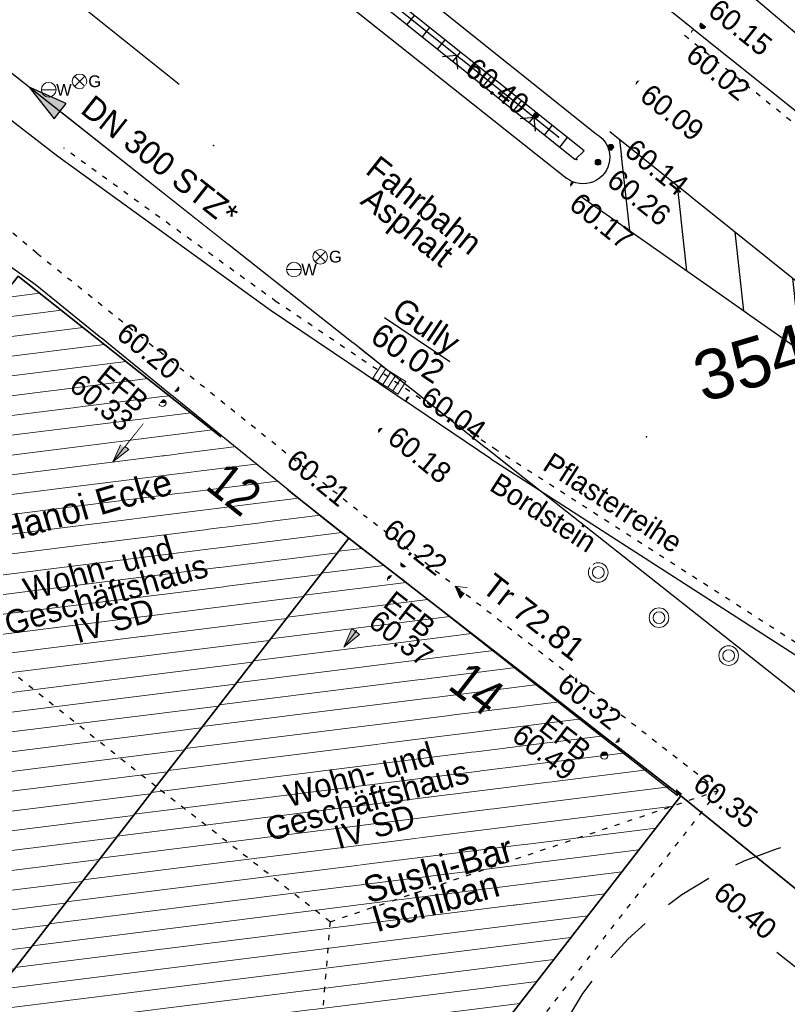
# Model space of a CAD drawing. Header units: metres. Extents: x 32365810 to 32367010, y 5620411 to 5622366.
# Tile 70 of 198: x 32366165 to 32366180, y 5622006 to 5622024. Entities that reach past the tile are written whole.
import ezdxf

# ---------------------------------------------------------------- set-up
doc = ezdxf.new("R2010")
doc.units = ezdxf.units.M
for name, pattern in [('1000.100', [0]), ('1000.104', [0.225, 0.075, -0.15]), ('1000.110', [0]), ('1000.196', [0.225, 0.075, -0.15]), ('1000.210', [0]), ('1000.220', [1.5, 0.925, -0.575]), ('1000.300', [0]), ('1600.1047', [0]), ('1600.2028', [0]), ('1600.2505', [0])]:
    doc.linetypes.add(name, pattern=pattern)
doc.layers.get('0').update_dxf_attribs({"color": 1, "linetype": 'CONTINUOUS'})
for name, color, linetype in [('Beschriftung Gebäude', 7, 'CONTINUOUS'), ('Beschriftung Kanalbestand (AMT 66)', 7, 'CONTINUOUS'), ('Beschriftung Topographie', 7, 'CONTINUOUS'), ('Bäume_ gemessen', 7, 'CONTINUOUS'), ('EFB-_ Dachhöhen Bestandsgebäude (NHN)', 7, 'CONTINUOUS'), ('Fahrbahnmarkierung', 7, 'CONTINUOUS'), ('Flurstücke_Grenzpunkte', 11, 'CONTINUOUS'), ('Gasleitung', 7, 'CONTINUOUS'), ('Gebäude', 31, 'CONTINUOUS'), ('Höhen_ gemessen (NHN)', 7, 'CONTINUOUS'), ('Höhentexte_ gemessen (NHN)', 7, 'CONTINUOUS'), ('Lagebezeichnungen', 12, 'CONTINUOUS'), ('Leitungen Kanalbestand (AMT 66)', 7, 'CONTINUOUS'), ('Siedlungsflächen - Bauwerke u. Einrichtungen', 51, 'CONTINUOUS'), ('Symbole Topographie', 7, 'CONTINUOUS'), ('Topgraphie_ weitere örtliche Aufnahme', 7, 'CONTINUOUS'), ('Topographie_ örtl. Aufnahme', 7, 'CONTINUOUS'), ('Wasserleitung', 7, 'CONTINUOUS'), ('weitere Entwässerungsleitungen', 7, 'CONTINUOUS')]:
    doc.layers.add(name, color=color, linetype=linetype)
doc.styles.add('Arial', font='Arial.ttf')
doc.styles.add('Beschriftung schwarz_ Stift 0.25', font='Century Gothic.ttf')
doc.styles.add('Beschriftung Topographie_ blau', font='Century Gothic.ttf')
doc.styles.add('Dachhöhe NHN_ Bestand_ gemessen', font='Century Gothic.ttf')
doc.styles.add('Dachhöhe NHN_ Bestand_ gemessen_ schwarz', font='Century Gothic.ttf')
doc.styles.add('Flurstücksnummer - K 10 700', font='Arial.ttf')
doc.styles.add('Hausnummern NRW', font='Arial.ttf', dxfattribs={"width": 0.85})
doc.styles.add('Höhe NHN_ gemessen_ blau', font='Century Gothic.ttf')
doc.styles.add('Kanal Mischwasser_ Beschriftung allgemein_ dünn_ lila', font='Century Gothic.ttf')
doc.styles.add('Kanal_ Höhe_ NHN (Deckel_Sohle)_ lila', font='Century Gothic.ttf')

# ---------------------------------------------------------------- blocks, each defined once
blk = doc.blocks.new('S1000.451')
at = {"color": 0, "lineweight": -2}
for radius in [0.5, 0.3]:
    blk.add_circle((0, 0), radius, dxfattribs=at)
blk = doc.blocks.new('S1000.360')
at = {"lineweight": -2}
blk.add_hatch(color=0, dxfattribs=at).paths.add_polyline_path([(0, 0.25), (0.05, 0.05), (-0.05, 0.05)], flags=0)
at = {"color": 0, "lineweight": -2}
for p, q in [((-0.05, 0.05), (0, 0.25)), ((0, 0.25), (0.05, 0.05)), ((0, 0.25), (0, -0.25)), ((0.05, 0.05), (-0.05, 0.05))]:
    blk.add_line(p, q, dxfattribs=at)
blk = doc.blocks.new('S1000.549', base_point=(-0.2, 0))
at = {"color": 0, "lineweight": -2}
blk.add_line((-0.45, 0), (0.05, 0), dxfattribs=at)
blk.add_circle((-0.2, 0), 0.25, dxfattribs=at)
at = {"color": 0, "lineweight": -2, "insert": (0.05246, -0.199999), "char_height": 0.4, "attachment_point": 7, "line_spacing_factor": 0.69, "style": 'Arial'}
blk.add_mtext('W', dxfattribs=at)
blk = doc.blocks.new('S1000.550', base_point=(-0.2, 0))
at = {"color": 0, "lineweight": -2}
for p, q in [((-0.376777, 0.176777), (-0.023224, -0.176777)), ((-0.376777, -0.176777), (-0.023224, 0.176777))]:
    blk.add_line(p, q, dxfattribs=at)
blk.add_circle((-0.2, 0), 0.25, dxfattribs=at)
at = {"color": 0, "lineweight": -2, "insert": (0.09684, -0.2), "char_height": 0.4, "attachment_point": 7, "line_spacing_factor": 0.69, "style": 'Arial'}
blk.add_mtext('G', dxfattribs=at)
blk = doc.blocks.new('S1000.507', base_point=(0, -0.25))
at = {"color": 0, "lineweight": -2}
for p, q in [((-0.5, 0.25), (-0.3, 0.25)), ((-0.5, -0.25), (-0.5, 0.25)), ((-0.3, 0.25), (-0.1, 0.25)), ((-0.3, 0.25), (-0.3, -0.25)), ((-0.1, 0.25), (0.1, 0.25)), ((-0.1, 0.25), (-0.1, -0.25)), ((0.1, 0.25), (0.3, 0.25)), ((0.1, 0.25), (0.1, -0.25)), ((0.3, 0.25), (0.5, 0.25)), ((0.3, 0.25), (0.3, -0.25)), ((0.5, 0.25), (0.5, -0.25)), ((-0.3, -0.25), (-0.5, -0.25)), ((-0.1, -0.25), (-0.3, -0.25)), ((0.1, -0.25), (-0.1, -0.25)), ((0.3, -0.25), (0.1, -0.25)), ((0.5, -0.25), (0.3, -0.25))]:
    blk.add_line(p, q, dxfattribs=at)
blk = doc.blocks.new('S1000.15')
at = {"color": 0, "lineweight": -2}
for p, q in [((-0.5, 0.05), (-0.485, 0.1)), ((0.495, 0.05), (-0.5, 0.05)), ((-0.5, -0.05), (-0.5, 0)), ((-0.5, 0), (0.5, 0)), ((-0.485, 0.1), (0.49, 0.1)), ((-0.475, 0.15), (-0.455, 0.2)), ((0.475, 0.15), (-0.475, 0.15)), ((-0.455, 0.2), (0.455, 0.2)), ((-0.43, 0.25), (-0.4, 0.3)), ((0.43, 0.25), (-0.43, 0.25)), ((-0.4, 0.3), (0.395, 0.3)), ((-0.355, 0.35), (-0.295, 0.4)), ((0.36, 0.35), (-0.355, 0.35)), ((-0.295, 0.4), (0.3, 0.4)), ((0.22, 0.45), (-0.215, 0.45)), ((0.3, 0.4), (0.22, 0.45)), ((0.395, 0.3), (0.36, 0.35)), ((0.455, 0.2), (0.43, 0.25)), ((0.49, 0.1), (0.475, 0.15)), ((0.5, 0), (0.495, 0.05)), ((0.495, -0.05), (-0.5, -0.05)), ((-0.475, -0.15), (-0.49, -0.1)), ((-0.49, -0.1), (0.485, -0.1)), ((0.475, -0.15), (-0.475, -0.15)), ((-0.43, -0.25), (-0.455, -0.2)), ((-0.455, -0.2), (0.46, -0.2)), ((0.425, -0.25), (-0.43, -0.25)), ((-0.355, -0.35), (-0.4, -0.3)), ((-0.4, -0.3), (0.395, -0.3)), ((0.345, -0.35), (-0.355, -0.35)), ((-0.205, -0.45), (-0.29, -0.4)), ((-0.29, -0.4), (0.285, -0.4)), ((0.2, -0.45), (-0.205, -0.45)), ((0.285, -0.4), (0.345, -0.35)), ((0.395, -0.3), (0.425, -0.25)), ((0.46, -0.2), (0.475, -0.15)), ((0.485, -0.1), (0.495, -0.05))]:
    blk.add_line(p, q, dxfattribs=at)
blk.add_circle((0, 0), 0.5, dxfattribs=at)
blk = doc.blocks.new('S1000.400')
at = {"lineweight": -2}
blk.add_hatch(color=0, dxfattribs=at).paths.add_polyline_path([(-0.49, 0), (0.49, 0), (0.479292, -0.101877), (0.447637, -0.199301), (0.396418, -0.288015), (0.327874, -0.364141), (0.245, -0.424352), (0.151418, -0.466018), (0.051219, -0.487316), (-0.051219, -0.487316), (-0.151418, -0.466018), (-0.245, -0.424352), (-0.327874, -0.364141), (-0.396418, -0.288015), (-0.447637, -0.199301), (-0.479292, -0.101877)], flags=0)
at = {"color": 0, "lineweight": -2}
blk.add_circle((0, 0), 0.5, dxfattribs=at)
for start, end in [(0, 180), (180, 0)]:
    blk.add_arc((0, 0), 0.49, start, end, dxfattribs=at)
blk = doc.blocks.new('S1000.114', base_point=(0, 0.366025))
at = {"lineweight": -2}
blk.add_hatch(color=0, dxfattribs=at).paths.add_polyline_path([(-0.5, -0.5), (0, 0.366026), (0, -0.5)], flags=0)
at = {"color": 0, "lineweight": -2}
for p, q in [((0, 0.366026), (-0.5, -0.5)), ((0.5, -0.5), (0, 0.366026)), ((-0.5, -0.5), (0, -0.5)), ((0, -0.5), (0.5, -0.5))]:
    blk.add_line(p, q, dxfattribs=at)
blk = doc.blocks.new('O1030')
at = {"layer": 'Flurstücke_Grenzpunkte', "color": 7, "linetype": '1600.2028', "lineweight": 35}
for p, q in [((32366164.874, 5622019.49), (32366157.385, 5622010.089)), ((32366171.195, 5622014.485), (32366164.874, 5622019.49)), ((32366163.813, 5622004.993), (32366171.195, 5622014.485)), ((32366157.385, 5622010.089), (32366154.921, 5622006.997)), ((32366154.921, 5622006.997), (32366158.54, 5622004.101)), ((32366161.362, 5622001.843), (32366163.813, 5622004.993)), ((32366158.54, 5622004.101), (32366161.362, 5622001.843))]:
    blk.add_line(p, q, dxfattribs=at)
at = {"layer": 'Flurstücke_Grenzpunkte', "color": 7, "lineweight": 18, "insert": (32366163.362016, 5622009.42308), "char_height": 0.95, "attachment_point": 8, "rotation": 16.5124674, "line_spacing_factor": 0.69, "style": 'Flurstücksnummer - K 10 700', "bg_fill": 2}
blk.add_mtext('138', dxfattribs=at)
blk = doc.blocks.new('O1061')
at = {"layer": 'Flurstücke_Grenzpunkte', "color": 7, "linetype": '1600.2028', "lineweight": 35}
for p, q in [((32366177.546, 5622009.557), (32366170.095, 5621999.977)), ((32366192.158, 5621997.735), (32366177.546, 5622009.557))]:
    blk.add_line(p, q, dxfattribs=at)
blk = doc.blocks.new('O1394')
at = {"layer": 'Flurstücke_Grenzpunkte', "color": 7, "linetype": '1600.2028', "lineweight": 35}
for p, q in [((32366163.813, 5622004.993), (32366171.195, 5622014.485)), ((32366177.546, 5622009.557), (32366171.195, 5622014.485)), ((32366177.546, 5622009.557), (32366170.095, 5621999.977)), ((32366161.362, 5622001.843), (32366163.813, 5622004.993)), ((32366161.806, 5622001.142), (32366161.362, 5622001.843)), ((32366164.693, 5621996.585), (32366161.806, 5622001.142)), ((32366169.681, 5622000.308), (32366164.693, 5621996.585)), ((32366170.095, 5621999.977), (32366169.681, 5622000.308))]:
    blk.add_line(p, q, dxfattribs=at)
at = {"layer": 'Flurstücke_Grenzpunkte', "color": 7, "lineweight": 18, "insert": (32366169.201126, 5622004.200517), "char_height": 0.95, "attachment_point": 8, "rotation": 16.5124674, "line_spacing_factor": 0.69, "style": 'Flurstücksnummer - K 10 700', "bg_fill": 2}
blk.add_mtext('139', dxfattribs=at)
blk = doc.blocks.new('O1462')
at = {"layer": 'Flurstücke_Grenzpunkte', "color": 7, "linetype": '1600.2028', "lineweight": 35}
for p, q in [((32366171.195, 5622014.485), (32366164.874, 5622019.49)), ((32366177.546, 5622009.557), (32366171.195, 5622014.485)), ((32366192.158, 5621997.735), (32366177.546, 5622009.557))]:
    blk.add_line(p, q, dxfattribs=at)
at = {"layer": 'Flurstücke_Grenzpunkte', "color": 7, "lineweight": 18, "insert": (32366179.032, 5622017.371), "char_height": 0.95, "attachment_point": 8, "rotation": 16.5125, "line_spacing_factor": 0.69, "style": 'Flurstücksnummer - K 10 700', "bg_fill": 2}
blk.add_mtext('354', dxfattribs=at)
blk = doc.blocks.new('O2491')
at = {"layer": 'Gebäude', "color": 7, "linetype": '1600.2505', "lineweight": 18}
for p, q in [((32366164.874, 5622019.49), (32366157.385, 5622010.089)), ((32366171.195, 5622014.485), (32366164.874, 5622019.49)), ((32366163.813, 5622004.993), (32366171.195, 5622014.485)), ((32366163.813, 5622004.993), (32366157.385, 5622010.089))]:
    blk.add_line(p, q, dxfattribs=at)
at = {"layer": 'Lagebezeichnungen', "color": 7, "lineweight": 18, "insert": (32366168.789381, 5622015.151645), "char_height": 0.7, "attachment_point": 8, "rotation": 321.6269704, "line_spacing_factor": 0.69, "style": 'Hausnummern NRW', "bg_fill": 2}
blk.add_mtext('12', dxfattribs=at)
blk = doc.blocks.new('O2952')
at = {"layer": 'Gebäude', "color": 7, "linetype": '1600.2505', "lineweight": 18}
for p, q in [((32366163.813, 5622004.993), (32366171.195, 5622014.485)), ((32366177.546, 5622009.557), (32366171.195, 5622014.485)), ((32366170.095, 5621999.977), (32366177.546, 5622009.557)), ((32366163.813, 5622004.993), (32366164.721, 5622004.269)), ((32366164.721, 5622004.269), (32366164.619, 5622004.01)), ((32366164.619, 5622004.01), (32366164.599, 5622003.733)), ((32366164.599, 5622003.733), (32366164.663, 5622003.462)), ((32366164.663, 5622003.462), (32366164.804, 5622003.223)), ((32366164.804, 5622003.223), (32366161.806, 5622001.142)), ((32366164.693, 5621996.585), (32366161.806, 5622001.142)), ((32366164.693, 5621996.585), (32366169.681, 5622000.308)), ((32366169.681, 5622000.308), (32366170.095, 5621999.977))]:
    blk.add_line(p, q, dxfattribs=at)
at = {"layer": 'Lagebezeichnungen', "color": 7, "lineweight": 18, "insert": (32366173.430633, 5622011.334938), "char_height": 0.7, "attachment_point": 8, "rotation": 322.1899969, "line_spacing_factor": 0.69, "style": 'Hausnummern NRW', "bg_fill": 2}
blk.add_mtext('14', dxfattribs=at)
blk = doc.blocks.new('*X977')
at = {"color": 253, "linetype": '1000.210', "lineweight": 25, "true_color": 0x999999}
for p, q in [((32366176.568608, 5622020.355713), (32366176.377248, 5622022.097844)), ((32366177.658778, 5622019.589572), (32366177.480455, 5622021.213008)), ((32366178.748947, 5622018.823431), (32366178.583663, 5622020.328173)), ((32366179.839117, 5622018.05729), (32366179.68687, 5622019.443337)), ((32366180.929286, 5622017.29115), (32366180.790077, 5622018.558502)), ((32366182.019456, 5622016.525009), (32366181.893284, 5622017.673666)), ((32366183.109625, 5622015.758868), (32366182.996492, 5622016.788831))]:
    blk.add_line(p, q, dxfattribs=at)
blk = doc.blocks.new('*X1018')
at = {"color": 142, "linetype": '1000.100', "lineweight": 25, "true_color": 0x0087cd}
for p, q in [((32366172.309138, 5622024.294705), (32366172.450771, 5622024.471247)), ((32366172.601115, 5622024.060311), (32366172.74347, 5622024.237753)), ((32366172.893093, 5622023.825917), (32366173.036168, 5622024.00426)), ((32366173.185069, 5622023.591523), (32366173.328867, 5622023.770766)), ((32366173.477046, 5622023.357129), (32366173.621566, 5622023.537272)), ((32366173.769023, 5622023.122735), (32366173.914265, 5622023.303778)), ((32366174.060999, 5622022.888341), (32366174.206964, 5622023.070284)), ((32366174.352976, 5622022.653947), (32366174.499662, 5622022.836789)), ((32366174.644953, 5622022.419552), (32366174.792362, 5622022.603294)), ((32366174.936931, 5622022.185159), (32366175.085061, 5622022.3698)), ((32366175.228907, 5622021.950765), (32366175.37776, 5622022.136306)), ((32366175.520489, 5622021.716687), (32366175.698282, 5622021.880617))]:
    blk.add_line(p, q, dxfattribs=at)
blk = doc.blocks.new('*X1183')
at = {"color": 253, "linetype": '1600.1047', "lineweight": 18, "true_color": 0xb2b2b2}
for p, q in [((32366165.288019, 5622019.162177), (32366164.538154, 5622019.068409)), ((32366165.700213, 5622018.8358), (32366164.203788, 5622018.648678)), ((32366166.112407, 5622018.509423), (32366163.869423, 5622018.228946)), ((32366166.524601, 5622018.183046), (32366163.535057, 5622017.809214)), ((32366166.936795, 5622017.856669), (32366163.200691, 5622017.389483)), ((32366167.348988, 5622017.530292), (32366162.866326, 5622016.969751)), ((32366167.761182, 5622017.203914), (32366162.53196, 5622016.55002)), ((32366168.173376, 5622016.877537), (32366162.197595, 5622016.130288)), ((32366168.58557, 5622016.55116), (32366161.863229, 5622015.710556)), ((32366168.997764, 5622016.224783), (32366161.528864, 5622015.290825)), ((32366169.409957, 5622015.898406), (32366161.194498, 5622014.871093)), ((32366169.822151, 5622015.572029), (32366160.860133, 5622014.451361)), ((32366170.234345, 5622015.245651), (32366160.525767, 5622014.03163)), ((32366170.646539, 5622014.919274), (32366160.191402, 5622013.611898)), ((32366171.058733, 5622014.592897), (32366159.857036, 5622013.192166)), ((32366170.977058, 5622014.204763), (32366159.522671, 5622012.772435)), ((32366170.651484, 5622013.786131), (32366159.188305, 5622012.352703)), ((32366170.325911, 5622013.367499), (32366158.853939, 5622011.932971)), ((32366170.000337, 5622012.948867), (32366158.519574, 5622011.51324)), ((32366169.674764, 5622012.530234), (32366158.185208, 5622011.093508)), ((32366169.349191, 5622012.111602), (32366157.850843, 5622010.673776)), ((32366169.023617, 5622011.69297), (32366157.516477, 5622010.254045)), ((32366168.698044, 5622011.274338), (32366157.634847, 5622009.890926)), ((32366168.37247, 5622010.855705), (32366158.046602, 5622009.564494)), ((32366168.046897, 5622010.437073), (32366158.458358, 5622009.238062)), ((32366167.721323, 5622010.018441), (32366158.870113, 5622008.91163)), ((32366167.39575, 5622009.599809), (32366159.281868, 5622008.585198)), ((32366167.070176, 5622009.181176), (32366159.693624, 5622008.258766)), ((32366166.744603, 5622008.762544), (32366160.105379, 5622007.932334)), ((32366166.419029, 5622008.343912), (32366160.517134, 5622007.605902)), ((32366166.093456, 5622007.92528), (32366160.928889, 5622007.27947)), ((32366165.767883, 5622007.506647), (32366161.340645, 5622006.953038)), ((32366165.442309, 5622007.088015), (32366161.7524, 5622006.626606)), ((32366165.116736, 5622006.669383), (32366162.164155, 5622006.300174)), ((32366164.791162, 5622006.250751), (32366162.575911, 5622005.973742)), ((32366164.465589, 5622005.832118), (32366162.987666, 5622005.64731)), ((32366164.140015, 5622005.413486), (32366163.399421, 5622005.320878))]:
    blk.add_line(p, q, dxfattribs=at)
blk = doc.blocks.new('*X1317')
at = {"color": 253, "linetype": '1600.1047', "lineweight": 18, "true_color": 0xb2b2b2}
for p, q in [((32366171.4496, 5622014.287445), (32366170.997396, 5622014.230915)), ((32366171.869067, 5622013.961964), (32366170.671835, 5622013.812298)), ((32366172.288534, 5622013.636482), (32366170.346273, 5622013.393681)), ((32366172.708001, 5622013.311), (32366170.020712, 5622012.975065)), ((32366173.127468, 5622012.985519), (32366169.69515, 5622012.556448)), ((32366173.546935, 5622012.660037), (32366169.369589, 5622012.137831)), ((32366173.966402, 5622012.334556), (32366169.044027, 5622011.719214)), ((32366174.385869, 5622012.009074), (32366168.718465, 5622011.300597)), ((32366174.805336, 5622011.683593), (32366168.392904, 5622010.88198)), ((32366175.224803, 5622011.358111), (32366168.067342, 5622010.463363)), ((32366175.64427, 5622011.03263), (32366167.741781, 5622010.044746)), ((32366176.063737, 5622010.707148), (32366167.416219, 5622009.626129)), ((32366176.483204, 5622010.381667), (32366167.090658, 5622009.207512)), ((32366176.902671, 5622010.056185), (32366166.765096, 5622008.788895)), ((32366177.322138, 5622009.730704), (32366166.439535, 5622008.370278)), ((32366177.394172, 5622009.36179), (32366166.113973, 5622007.951661)), ((32366177.068583, 5622008.943169), (32366165.788411, 5622007.533044)), ((32366176.742995, 5622008.524549), (32366165.46285, 5622007.114427)), ((32366176.417406, 5622008.105929), (32366165.137288, 5622006.69581)), ((32366176.091817, 5622007.687308), (32366164.811727, 5622006.277193)), ((32366175.766228, 5622007.268688), (32366164.486165, 5622005.858576)), ((32366175.44064, 5622006.850068), (32366164.160604, 5622005.439959)), ((32366175.115051, 5622006.431447), (32366163.835042, 5622005.021342)), ((32366174.789462, 5622006.012827), (32366164.194987, 5622004.68842)), ((32366174.463873, 5622005.594207), (32366164.604714, 5622004.361721)), ((32366174.138285, 5622005.175586), (32366164.617221, 5622003.985366)), ((32366173.812696, 5622004.756966), (32366164.628323, 5622003.608835)), ((32366173.487107, 5622004.338346), (32366164.787584, 5622003.250825)), ((32366173.161518, 5622003.919725), (32366164.192457, 5622002.79851)), ((32366172.83593, 5622003.501105), (32366163.528417, 5622002.33758)), ((32366172.510341, 5622003.082485), (32366162.864376, 5622001.87665)), ((32366172.184752, 5622002.663864), (32366162.200336, 5622001.41572)), ((32366171.859163, 5622002.245244), (32366161.896107, 5622000.99977)), ((32366171.533575, 5622001.826624), (32366162.11796, 5622000.649585)), ((32366171.207986, 5622001.408003), (32366162.339813, 5622000.2994)), ((32366170.882397, 5622000.989383), (32366162.561666, 5621999.949215)), ((32366170.556808, 5622000.570762), (32366162.783519, 5621999.59903)), ((32366169.319483, 5622000.038167), (32366163.005372, 5621999.248845)), ((32366170.23122, 5622000.152142), (32366169.923979, 5622000.113734)), ((32366168.711292, 5621999.584218), (32366163.227225, 5621998.89866)), ((32366168.103102, 5621999.13027), (32366163.449078, 5621998.548475)), ((32366167.494911, 5621998.676322), (32366163.670931, 5621998.198289)), ((32366166.88672, 5621998.222374), (32366163.892784, 5621997.848104)), ((32366166.27853, 5621997.768426), (32366164.114638, 5621997.497919)), ((32366165.670339, 5621997.314478), (32366164.336491, 5621997.147734)), ((32366165.062149, 5621996.860529), (32366164.558344, 5621996.797549))]:
    blk.add_line(p, q, dxfattribs=at)
blk = doc.blocks.new('S1000.97')
at = {"color": 0, "lineweight": -2}
for p, q in [((-0.5, 0.5), (0, 0)), ((0, 0), (0.5, 0.5))]:
    blk.add_line(p, q, dxfattribs=at)
blk = doc.blocks.new('S1000.370')
at = {"lineweight": -2}
blk.add_hatch(color=0, dxfattribs=at).paths.add_polyline_path([(0.065, 0), (-0.06, 0), (0, 0.25)], flags=0)
at = {"color": 0, "lineweight": -2}
for p, q in [((0, 0.25), (-0.06, 0)), ((0, -0.25), (0, 0.25)), ((0.065, 0), (0, 0.25)), ((-0.06, 0), (0.065, 0))]:
    blk.add_line(p, q, dxfattribs=at)

msp = doc.modelspace()

# ---------------------------------------------------------------- linework, layer by layer
at = {"layer": 'Fahrbahnmarkierung', "color": 7, "true_color": 0xffffff}
for p in [(32366168.608216, 5622021.985442, 60.051), (32366176.888163, 5622016.417539, 60.161)]:
    msp.add_point(p, dxfattribs=at)
at = {"layer": 'Siedlungsflächen - Bauwerke u. Einrichtungen', "color": 7, "true_color": 0xffffff}
msp.add_point((32366175.556, 5622021.719), dxfattribs=at)
at = {"layer": 'Topgraphie_ weitere örtliche Aufnahme', "color": 7, "true_color": 0xffffff}
msp.add_point((32366175.206503, 5622022.146983, 60.266), dxfattribs=at)
at = {"layer": 'Topographie_ örtl. Aufnahme', "color": 7, "true_color": 0xffffff}
for p in [(32366177.643921, 5622024.31838, 60.014), (32366175.35682, 5622021.363443, 60.153)]:
    msp.add_point(p, dxfattribs=at)

# ---------------------------------------------------------------- block references
at = {"layer": 'EFB-_ Dachhöhen Bestandsgebäude (NHN)', "color": 7, "lineweight": 9, "xscale": 0.1375, "yscale": 0.1375, "zscale": 0.1375, "rotation": 180.000420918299}
for p in [(32366167.631178, 5622017.065271, 60.334), (32366172.003177, 5622013.69908, 60.367), (32366176.079807, 5622010.327857, 60.493)]:
    msp.add_blockref('S1000.400', p, dxfattribs=at)
at = {"layer": 'EFB-_ Dachhöhen Bestandsgebäude (NHN)', "color": 7, "lineweight": 18, "xscale": 0.25, "yscale": 0.25, "zscale": 0.25, "rotation": 52.190558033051}
msp.add_blockref('S1000.114', (32366173.231, 5622013.565, 72.813), dxfattribs=at)
at = {"layer": 'Gasleitung', "color": 7, "lineweight": 18, "xscale": 0.5625, "yscale": 0.5625, "zscale": 0.5625}
for p in [(32366166.046375, 5622023.209012, 60.033), (32366170.648137, 5622019.858521, 60.08)]:
    msp.add_blockref('S1000.550', p, dxfattribs=at)
at = {"layer": 'Höhen_ gemessen (NHN)', "color": 7, "lineweight": 18, "xscale": 0.1125, "yscale": 0.1125, "zscale": 0.1125}
for p in [(32366177.96232, 5622024.274444, 60.148), (32366177.801692, 5622024.13788, 60.023), (32366176.745493, 5622023.161153, 60.087), (32366174.765124, 5622022.563116, 60.398), (32366176.205098, 5622021.950379, 60.137), (32366175.959355, 5622021.664181, 60.257), (32366175.492603, 5622021.232863, 60.168), (32366167.889583, 5622017.34295, 60.198), (32366172.348192, 5622017.123034, 60.042), (32366171.820772, 5622016.528083, 60.183), (32366171.003559, 5622015.054384, 60.214), (32366172.243088, 5622013.989517, 60.223), (32366176.310337, 5622010.633683, 60.318), (32366177.509588, 5622009.636486, 60.349)]:
    msp.add_blockref('S1000.15', p, dxfattribs=at)
at = {"layer": 'Symbole Topographie', "color": 7, "lineweight": 18, "xscale": 1.875, "yscale": 1.875, "zscale": 1.875}
for p, rotation in [((32366166.974593, 5622016.308982), 141.606596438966), ((32366171.384536, 5622012.772473), 142.181274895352)]:
    msp.add_blockref('S1000.360', p, dxfattribs=dict(at, rotation=rotation))
at = {"layer": 'Symbole Topographie', "color": 7, "lineweight": 18, "xscale": 0.375, "yscale": 0.375, "zscale": 0.375}
for p in [(32366175.96459, 5622013.826518, 60.227), (32366177.126236, 5622012.962922, 60.281), (32366178.458661, 5622012.23948, 60.29)]:
    msp.add_blockref('S1000.451', p, dxfattribs=at)
at = {"layer": 'Wasserleitung', "color": 7, "lineweight": 18, "xscale": 0.5625, "yscale": 0.5625, "zscale": 0.5625}
for p in [(32366165.457587, 5622023.049796, 60.029), (32366170.14497, 5622019.614786, 60.064)]:
    msp.add_blockref('S1000.549', p, dxfattribs=at)
at = {"layer": 'weitere Entwässerungsleitungen', "color": 7, "lineweight": 18, "xscale": 0.5625, "yscale": 0.5625, "zscale": 0.5625, "rotation": 327.245465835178}
msp.add_blockref('S1000.507', (32366171.893703, 5622017.388614, 60.021), dxfattribs=at)

# ---------------------------------------------------------------- texts
at = {"layer": 'Beschriftung Gebäude', "color": 7, "lineweight": 25, "char_height": 0.5, "line_spacing_factor": 0.69, "style": 'Beschriftung schwarz_ Stift 0.25', "bg_fill": 2}
for s, insert, attachment_point, rotation in [('Hanoi Ecke', (32366166.15515, 5622015.088393), 5, 16.5121764), ('Sushi-Bar\\PIschiban', (32366171.730404, 5622006.942952), 7, 16.5121052)]:
    msp.add_mtext(s, dxfattribs=dict(at, insert=insert, attachment_point=attachment_point, rotation=rotation))
at = {"layer": 'Beschriftung Topographie', "color": 142, "lineweight": 25, "true_color": 0x0087cd, "attachment_point": 5, "line_spacing_factor": 0.69, "style": 'Beschriftung Topographie_ blau', "bg_fill": 2}
for s, insert, char_height, rotation in [('Fahrbahn\\PAsphalt', (32366172.436742, 5622020.588926), 0.45, 321.5953656), ('Bordstein', (32366174.916363, 5622014.967082), 0.4, 327.2454127)]:
    msp.add_mtext(s, dxfattribs=dict(at, insert=insert, char_height=char_height, rotation=rotation))
at = {"layer": 'Höhentexte_ gemessen (NHN)', "color": 142, "lineweight": 25, "true_color": 0x0087cd, "char_height": 0.4, "line_spacing_factor": 0.69, "style": 'Höhe NHN_ gemessen_ blau', "bg_fill": 2}
for s, insert, attachment_point, rotation in [('60.02', (32366177.860803, 5622023.962162), 1, 321.4004124), ('60.17', (32366175.628593, 5622021.116633), 1, 321.5993206), ('60.32', (32366176.200089, 5622010.790198), 9, 321.9605221), ('60.35', (32366177.74485, 5622009.709411), 7, 322.9444637), ('60.40', (32366178.13431, 5622007.646062), 7, 319.6766855)]:
    msp.add_mtext(s, dxfattribs=dict(at, insert=insert, attachment_point=attachment_point, rotation=rotation))

# ---------------------------------------------------------------- next in the draw order: texts
at = {"layer": 'Beschriftung Kanalbestand (AMT 66)', "color": 200, "lineweight": 25, "true_color": 0xd600ff, "insert": (32366167.582746, 5622021.689247), "char_height": 0.45, "attachment_point": 5, "rotation": 321.7145918, "line_spacing_factor": 0.69, "style": 'Kanal Mischwasser_ Beschriftung allgemein_ dünn_ lila', "bg_fill": 2}
msp.add_mtext('DN 300 STZ*', dxfattribs=at)
at = {"layer": 'Beschriftung Topographie', "color": 142, "lineweight": 25, "true_color": 0x0087cd, "insert": (32366176.244836, 5622015.159012), "char_height": 0.4, "attachment_point": 5, "rotation": 327.2454127, "line_spacing_factor": 0.69, "style": 'Beschriftung Topographie_ blau', "bg_fill": 2}
msp.add_mtext('Pflasterreihe', dxfattribs=at)
at = {"layer": 'EFB-_ Dachhöhen Bestandsgebäude (NHN)', "color": 7, "lineweight": 25, "char_height": 0.45, "line_spacing_factor": 0.69, "style": 'Dachhöhe NHN_ Bestand_ gemessen_ schwarz', "bg_fill": 2}
for s, insert, attachment_point, rotation in [('Wohn- und\\PGeschäftshaus\\PIV SD', (32366166.552732, 5622013.40291), 5, 16.5122313), ('Tr 72.81', (32366173.705737, 5622013.478321, 72.813), 7, 322.1905697), ('Wohn- und\\PGeschäftshaus\\PIV SD', (32366171.541452, 5622009.46699), 5, 16.5121052)]:
    msp.add_mtext(s, dxfattribs=dict(at, insert=insert, attachment_point=attachment_point, rotation=rotation))
at = {"layer": 'EFB-_ Dachhöhen Bestandsgebäude (NHN)', "color": 142, "lineweight": 25, "true_color": 0x0087cd, "insert": (32366175.869465, 5622010.505976), "char_height": 0.4, "attachment_point": 3, "rotation": 322.1804842, "line_spacing_factor": 0.69, "style": 'Dachhöhe NHN_ Bestand_ gemessen', "bg_fill": 2}
msp.add_mtext('EFB\\P60.49', dxfattribs=at)
at = {"layer": 'Höhentexte_ gemessen (NHN)', "color": 142, "lineweight": 25, "true_color": 0x0087cd, "char_height": 0.4, "line_spacing_factor": 0.69, "style": 'Höhe NHN_ gemessen_ blau', "bg_fill": 2}
for s, insert, attachment_point, rotation in [('60.15', (32366178.031249, 5622024.501626), 7, 321.3721186), ('60.40', (32366174.559517, 5622022.702478), 6, 321.6017277), ('60.14', (32366176.431991, 5622021.827172), 7, 321.3901758), ('EFB\\P60.33', (32366167.405346, 5622017.168584), 3, 320.9543917), ('60.21', (32366171.003559, 5622015.054384, 60.214), 9, 320.9584272), ('60.22', (32366172.340318, 5622014.151181), 8, 321.7426179), ('EFB\\P60.37', (32366172.071652, 5622013.50303), 1, 322.1888511)]:
    msp.add_mtext(s, dxfattribs=dict(at, insert=insert, attachment_point=attachment_point, rotation=rotation))
at = {"layer": 'weitere Entwässerungsleitungen', "color": 200, "lineweight": 25, "true_color": 0xd600ff, "insert": (32366172.502114, 5622018.28016, 59.997), "char_height": 0.45, "attachment_point": 5, "rotation": 326.0478097, "line_spacing_factor": 0.69, "style": 'Kanal_ Höhe_ NHN (Deckel_Sohle)_ lila', "bg_fill": 2}
msp.add_mtext('\\SGully/60.02;', dxfattribs=at)

# ---------------------------------------------------------------- next in the draw order: texts
at = {"layer": 'Höhentexte_ gemessen (NHN)', "color": 142, "lineweight": 25, "true_color": 0x0087cd, "char_height": 0.4, "line_spacing_factor": 0.69, "style": 'Höhe NHN_ gemessen_ blau', "bg_fill": 2}
for s, insert, attachment_point, rotation in [('60.09', (32366176.853763, 5622023.033477), 4, 321.3703647), ('60.26', (32366176.222425, 5622021.410296), 4, 321.3902206), ('60.20', (32366167.760015, 5622017.481572), 9, 320.9559037), ('60.18', (32366171.901695, 5622016.338652), 7, 320.9574072)]:
    msp.add_mtext(s, dxfattribs=dict(at, insert=insert, attachment_point=attachment_point, rotation=rotation))

# ---------------------------------------------------------------- next in the draw order: block references
at = {"layer": 'Flurstücke_Grenzpunkte', "color": 7, "true_color": 0xffffff}
msp.add_blockref('O1030', (0, 0), dxfattribs=at)

# ---------------------------------------------------------------- next in the draw order: texts
at = {"layer": 'Höhentexte_ gemessen (NHN)', "color": 142, "lineweight": 25, "true_color": 0x0087cd, "insert": (32366172.530952, 5622017.07996), "char_height": 0.4, "attachment_point": 7, "rotation": 325.072755, "line_spacing_factor": 0.69, "style": 'Höhe NHN_ gemessen_ blau', "bg_fill": 2}
msp.add_mtext('60.04', dxfattribs=at)

# ---------------------------------------------------------------- next in the draw order: block references
at = {"layer": 'Flurstücke_Grenzpunkte', "color": 7, "true_color": 0xffffff}
msp.add_blockref('O1061', (0, 0), dxfattribs=at)

# ---------------------------------------------------------------- next in the draw order: block references
msp.add_blockref('O1394', (0, 0), dxfattribs=at)

# ---------------------------------------------------------------- next in the draw order: block references
msp.add_blockref('O1462', (0, 0), dxfattribs=at)

# ---------------------------------------------------------------- next in the draw order: linework, layer by layer
at = {"layer": 'EFB-_ Dachhöhen Bestandsgebäude (NHN)', "color": 7, "linetype": '1000.196', "lineweight": 25}
msp.add_line((32366165.232404, 5622019.927422), (32366159.901404, 5622024.295422), dxfattribs=at)
at = {"layer": 'Fahrbahnmarkierung', "color": 253, "linetype": '1000.210', "lineweight": 25, "true_color": 0x999999}
for p, q in [((32366153.845799, 5622034.443425), (32366167.953588, 5622023.157566)), ((32366176.187839, 5622022.24976), (32366183.930327, 5622016.039842)), ((32366175.645809, 5622021.00423), (32366183.520673, 5622015.469995))]:
    msp.add_line(p, q, dxfattribs=at)
at = {"layer": 'Leitungen Kanalbestand (AMT 66)', "color": 200, "linetype": '1000.300', "lineweight": 25, "true_color": 0xd600ff}
msp.add_line((32366157.642, 5622042.967, 59.93), (32366184.1845, 5622020.345), dxfattribs=at)
at = {"layer": 'Topographie_ örtl. Aufnahme', "color": 142, "linetype": '1000.110', "lineweight": 25, "true_color": 0x0087cd}
msp.add_line((32366175.206503, 5622022.146983, 60.266), (32366150.512319, 5622041.86403, 60.398), dxfattribs=at)
at = {"layer": 'Topographie_ örtl. Aufnahme', "color": 142, "linetype": '1000.100', "lineweight": 25, "true_color": 0x0087cd}
for p, q in [((32366175.697993, 5622021.880902, 60.24), (32366150.673196, 5622041.843856, 60.394)), ((32366163.059755, 5622031.719925, 60.146), (32366175.520248, 5622021.717016, 60.255)), ((32366177.643921, 5622024.31838, 60.014), (32366169.463593, 5622030.849051, 59.005196)), ((32366165.769531, 5622028.963494, 60.053), (32366175.35682, 5622021.363443, 60.153)), ((32366167.73259, 5622028.750805, 59.059131), (32366175.934126, 5622022.201509, 60.12)), ((32366190.104, 5622014.322, 60.2), (32366177.643921, 5622024.31838, 60.014)), ((32366165.629921, 5622021.773085, 59.999), (32366162.456908, 5622024.234135, 59.972)), ((32366175.520248, 5622021.717016, 60.255), (32366175.697993, 5622021.880902, 60.24)), ((32366184.213966, 5622002.719676, 60.485), (32366179.37928, 5622006.568923, 60.404))]:
    msp.add_line(p, q, dxfattribs=at)
for points in [[(32366175.934126, 5622022.201509, 60.12), (32366175.988421, 5622022.164637, 60.123167), (32366176.037533, 5622022.121098, 60.126333), (32366176.080648, 5622022.071615, 60.1295), (32366176.117052, 5622022.017005, 60.132667), (32366176.146144, 5622021.958173, 60.135833), (32366176.167442, 5622021.896093, 60.139), (32366176.180592, 5622021.831792, 60.142167), (32366176.185378, 5622021.766335, 60.145333), (32366176.18172, 5622021.700805, 60.1485), (32366176.169679, 5622021.636288, 60.151667), (32366176.149454, 5622021.57385, 60.154833), (32366176.121379, 5622021.514526, 60.158)], [(32366176.121379, 5622021.514526, 60.158), (32366176.084404, 5622021.457252, 60.157615), (32366176.040122, 5622021.405419, 60.157231), (32366175.989324, 5622021.359954, 60.156846), (32366175.932918, 5622021.321668, 60.156462), (32366175.87191, 5622021.291246, 60.156077), (32366175.80739, 5622021.26923, 60.155692), (32366175.74051, 5622021.256014, 60.155308), (32366175.672466, 5622021.251834, 60.154923), (32366175.604472, 5622021.256764, 60.154538), (32366175.537743, 5622021.270717, 60.154154), (32366175.47347, 5622021.293444, 60.153769), (32366175.412801, 5622021.324537, 60.153385), (32366175.35682, 5622021.363443, 60.153)]]:
    msp.add_polyline3d(points, dxfattribs=at)

# ---------------------------------------------------------------- next in the draw order: block references
at = {"layer": 'Fahrbahnmarkierung', "color": 7, "true_color": 0xffffff}
msp.add_blockref('*X977', (0, 0), dxfattribs=at)
at = {"layer": 'Gebäude', "color": 7, "true_color": 0xffffff}
msp.add_blockref('O2491', (0, 0), dxfattribs=at)
at = {"layer": 'Leitungen Kanalbestand (AMT 66)', "color": 200, "lineweight": 25, "true_color": 0xd600ff, "xscale": 3.0025, "yscale": 3.0025, "zscale": 3.0025, "rotation": 51.71437350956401}
msp.add_blockref('S1000.370', (32366165.6705, 5622022.636, 60.085), dxfattribs=at)
at = {"layer": 'Topographie_ örtl. Aufnahme', "color": 7, "true_color": 0xffffff}
msp.add_blockref('*X1018', (0, 0), dxfattribs=at)
at = {"layer": 'Topographie_ örtl. Aufnahme', "color": 7, "lineweight": 25, "xscale": 0.375, "yscale": 0.375, "zscale": 0.375, "rotation": 141.394418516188}
for p in [(32366173.252825, 5622023.706895, 60.276443), (32366174.737598, 5622022.521379, 60.268506)]:
    msp.add_blockref('S1000.97', p, dxfattribs=at)

# ---------------------------------------------------------------- next in the draw order: linework, layer by layer
at = {"layer": 'EFB-_ Dachhöhen Bestandsgebäude (NHN)', "color": 7, "linetype": '1000.196', "lineweight": 25}
msp.add_line((32366165.232404, 5622019.927422), (32366171.514568, 5622014.896849), dxfattribs=at)
at = {"layer": 'Topgraphie_ weitere örtliche Aufnahme', "color": 142, "linetype": '1000.104', "lineweight": 25, "true_color": 0x0087cd}
for p, q in [((32366169.80859, 5622019.000647), (32366165.747029, 5622021.935169)), ((32366174.018455, 5622016.166164), (32366169.80859, 5622019.000647))]:
    msp.add_line(p, q, dxfattribs=at)
at = {"layer": 'Topographie_ örtl. Aufnahme', "color": 142, "linetype": '1000.100', "lineweight": 25, "true_color": 0x0087cd}
for p, q in [((32366169.694165, 5622018.836624, 60.038), (32366165.629921, 5622021.773085, 59.999)), ((32366164.326628, 5622019.958903, 60.198), (32366165.195918, 5622019.337304, 60.208)), ((32366165.195918, 5622019.337304, 60.208), (32366170.72426, 5622014.853595, 60.223)), ((32366173.908509, 5622015.999126, 60.072), (32366169.694165, 5622018.836624, 60.038))]:
    msp.add_line(p, q, dxfattribs=at)

# ---------------------------------------------------------------- next in the draw order: block references
at = {"layer": 'Gebäude', "color": 7, "true_color": 0xffffff}
msp.add_blockref('O2952', (0, 0), dxfattribs=at)

# ---------------------------------------------------------------- next in the draw order: linework, layer by layer
at = {"layer": 'Bäume_ gemessen', "color": 92, "linetype": '1000.220', "lineweight": 25, "true_color": 0x00d200}
msp.add_circle((32366181.476, 5622001.87, 60.45), 6.998728, dxfattribs=at)
at = {"layer": 'EFB-_ Dachhöhen Bestandsgebäude (NHN)', "color": 7, "linetype": '1000.196', "lineweight": 25}
for p, q in [((32366178.260639, 5622009.661574), (32366171.514568, 5622014.896849)), ((32366167.504, 5622009.739), (32366161.1295, 5622014.7895)), ((32366170.836607, 5622007.153095), (32366167.509247, 5622009.734928)), ((32366178.260639, 5622009.661574), (32366170.178577, 5621999.270145)), ((32366170.836607, 5622007.153095), (32366178.260639, 5622009.661574)), ((32366170.836607, 5622007.153095), (32366170.178577, 5621999.270145))]:
    msp.add_line(p, q, dxfattribs=at)
at = {"layer": 'Leitungen Kanalbestand (AMT 66)', "color": 200, "linetype": '1000.300', "lineweight": 25, "true_color": 0xd600ff}
msp.add_line((32366181.129, 5622010.434, 60.3), (32366150.212, 5622034.838, 59.87), dxfattribs=at)
at = {"layer": 'Topgraphie_ weitere örtliche Aufnahme', "color": 142, "linetype": '1000.104', "lineweight": 25, "true_color": 0x0087cd}
for p, q in [((32366189.979167, 5622014.165787), (32366177.518788, 5622024.162408)), ((32366181.635321, 5622011.265973), (32366174.018455, 5622016.166164))]:
    msp.add_line(p, q, dxfattribs=at)
at = {"layer": 'Topographie_ örtl. Aufnahme', "color": 142, "linetype": '1000.100', "lineweight": 25, "true_color": 0x0087cd}
for p, q in [((32366173.908509, 5622015.999126, 60.072), (32366181.526141, 5622011.098442, 60.185)), ((32366170.72426, 5622014.853595, 60.223), (32366171.434994, 5622014.294458, 60.23)), ((32366171.434994, 5622014.294458, 60.23), (32366172.207565, 5622013.705796, 60.215)), ((32366172.207565, 5622013.705796, 60.215), (32366174.793362, 5622011.666784, 60.295)), ((32366174.793362, 5622011.666784, 60.295), (32366177.4787, 5622009.565698, 60.342))]:
    msp.add_line(p, q, dxfattribs=at)

# ---------------------------------------------------------------- next in the draw order: block references
at = {"layer": 'Gebäude', "color": 7, "true_color": 0xffffff}
for name in ['*X1183', '*X1317']:
    msp.add_blockref(name, (0, 0), dxfattribs=at)

doc.saveas('drawing.dxf')
